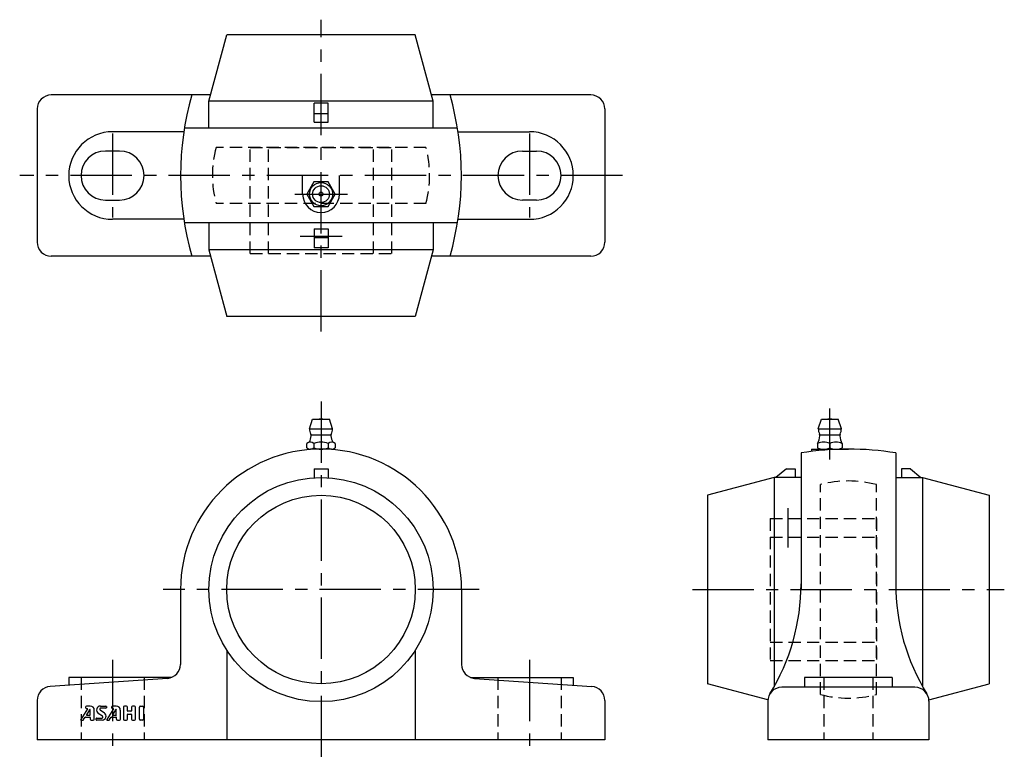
# Model space of a CAD drawing. Extents: x -86 to 195, y -5 to 206.
import ezdxf

# ---------------------------------------------------------------- set-up
doc = ezdxf.new("R2010")
doc.units = 0
doc.header["$LTSCALE"] = 14
doc.header["$MEASUREMENT"] = 0
doc.linetypes.add('CENTER', pattern=[2, 1.25, -0.25, 0.25, -0.25])
doc.linetypes.add('HIDDEN', pattern=[0.375, 0.25, -0.125])
doc.layers.get('0').update_dxf_attribs({"linetype": 'CONTINUOUS'})
for name, color, linetype in [('1', 3, 'CONTINUOUS'), ('CENTER', 1, 'CENTER'), ('HIDDEN', 3, 'HIDDEN')]:
    doc.layers.add(name, color=color, linetype=linetype)

msp = doc.modelspace()

# ---------------------------------------------------------------- linework, layer by layer
for p, q in [((-32, 182.3), (-26.91, 201.3)), ((26.91, 201.3), (-26.91, 201.3)), ((32, 182.3), (26.91, 201.3)), ((-31.52, 184.1), (-77, 184.1)), ((77, 184.1), (31.52, 184.1)), ((-81, 180.1), (-81, 142.1)), ((32, 182.3), (-32, 182.3)), ((-32, 174.6), (-32, 182.3)), ((-2, 176.3), (-2, 181.78)), ((2, 181.78), (-2, 181.78)), ((2, 176.3), (2, 181.78)), ((32, 174.6), (32, 182.3)), ((81, 180.1), (81, 142.1)), ((-2, 178.8), (2, 178.8)), ((38.96, 174.6), (-38.99, 174.6)), ((-2, 176.3), (2, 176.3)), ((-39.15, 173.6), (-59.5, 173.6)), ((39.15, 173.6), (59.5, 173.6)), ((-57.5, 168.1), (-61.5, 168.1)), ((57.5, 168.1), (61.5, 168.1)), ((-5.25, 155.8), (-5.25, 161.1)), ((5.25, 155.8), (5.25, 161.1)), ((-61.5, 154.1), (-57.5, 154.1)), ((61.5, 154.1), (57.5, 154.1)), ((-39.15, 148.6), (-59.5, 148.6)), ((38.96, 147.6), (-38.99, 147.6)), ((-32, 147.6), (-32, 139.9)), ((32, 147.6), (32, 139.9)), ((39.15, 148.6), (59.5, 148.6)), ((-2, 145.9), (-2, 140.42)), ((-2, 145.9), (2, 145.9)), ((-2, 143.4), (2, 143.4)), ((2, 145.9), (2, 140.42)), ((-31.52, 138.1), (-77, 138.1)), ((32, 139.9), (-32, 139.9)), ((-32, 139.9), (-26.91, 120.9)), ((2, 140.42), (-2, 140.42)), ((32, 139.9), (26.91, 120.9)), ((77, 138.1), (31.52, 138.1)), ((26.91, 120.9), (-26.91, 120.9)), ((-3.3, 88.8), (-2.4, 91.5)), ((-2.4, 91.5), (2.4, 91.5)), ((3.3, 88.8), (2.4, 91.5)), ((141.9, 88.8), (142.8, 91.5)), ((142.8, 91.5), (147.6, 91.5)), ((148.5, 88.8), (147.6, 91.5)), ((-3.3, 88.8), (3.3, 88.8)), ((141.9, 88.8), (148.5, 88.8)), ((-4.04, 83.37), (-4.04, 84.63)), ((-2.8, 87.05), (2.8, 87.05)), ((-2.02, 84.63), (-2.02, 83.37)), ((2.02, 84.63), (2.02, 83.37)), ((4.04, 84.63), (4.04, 83.37)), ((141.7, 84.63), (141.7, 83.37)), ((142.4, 87.05), (148, 87.05)), ((145.2, 84.63), (145.2, 83.37)), ((148.7, 84.63), (148.7, 83.37)), ((3.03, 83), (-3.03, 83)), ((137, 81.89), (137, 42.9)), ((139.95, 83), (150.5, 83)), ((139.95, 83), (139.95, 82.33)), ((143.45, 83), (146.95, 83)), ((164, 81.89), (164, 42.9)), ((-2, 77.4), (-2, 74.83)), ((-2, 77.4), (2, 77.4)), ((2, 77.4), (2, 74.83)), ((132.8, 77.4), (129.82, 74.9)), ((132.8, 77.4), (135.3, 77.4)), ((135.3, 77.4), (135.3, 74.9)), ((165.7, 77.4), (165.7, 74.9)), ((168.2, 77.4), (165.7, 77.4)), ((168.2, 77.4), (171.18, 74.9)), ((129.3, 74.9), (110.3, 69.81)), ((137, 74.9), (129.3, 74.9)), ((129.3, 74.9), (129.3, 15.15)), ((164, 74.9), (171.7, 74.9)), ((171.7, 74.9), (171.7, 15.15)), ((171.7, 74.9), (190.7, 69.81)), ((110.3, 69.81), (110.3, 15.99)), ((190.7, 69.81), (190.7, 15.99)), ((-40.1, 42.9), (-40.1, 21.54)), ((40.1, 42.9), (40.1, 21.54)), ((-26.87, 25.52), (-26.87, 0)), ((26.83, 25.46), (26.83, 0)), ((-43.83, 17.54), (-77.27, 15.26)), ((-42.67, 17.8), (-72, 17.8)), ((-72, 17.8), (-72, 15.62)), ((42.67, 17.8), (72, 17.8)), ((43.83, 17.54), (77.27, 15.26)), ((72, 17.8), (72, 15.62)), ((163, 17.8), (138, 17.8)), ((138, 17.8), (138, 15)), ((163, 17.8), (163, 15)), ((127.52, 11.38), (110.3, 15.99)), ((169.5, 15), (131.5, 15)), ((173.48, 11.38), (190.7, 15.99)), ((-81, 11.26), (-81, 0)), ((81, 11.26), (81, 0)), ((127.5, 11), (127.5, 0)), ((173.5, 11), (173.5, 0)), ((81, 0), (-81, 0)), ((173.5, 0), (127.5, 0))]:
    msp.add_line(p, q)
msp.add_lwpolyline([(-2.02, 159.3), (-4.04, 155.8), (-2.02, 152.3), (2.02, 152.3), (4.04, 155.8), (2.02, 159.3)], close=True)
for centre, radius in [((0, 155.8), 3.3), ((0, 155.8), 2.4), ((0, 155.8), 0.555), ((0, 42.9), 32), ((0, 42.9), 26.91)]:
    msp.add_circle(centre, radius)
for centre, radius, start, end in [((-77, 180.1), 4, 90, 180), ((42.9, 161.1), 83, 163.9123, 196.0877), ((-42.94, 161.1), 83, 343.9123, 16.0877), ((77, 180.1), 4, 0, 90), ((-59.5, 161.1), 12.5, 90, 270), ((59.5, 161.1), 12.5, 270, 90), ((-61.5, 161.1), 7, 90, 270), ((-57.5, 161.1), 7, 270, 90), ((57.5, 161.1), 7, 90, 270), ((61.5, 161.1), 7, 270, 90), ((0, 155.8), 5.25, 180, 0), ((-77, 142.1), 4, 180, 270), ((77, 142.1), 4, 270, 0), ((0, 90.01), 1.59, 69.555, 110.445), ((145.2, 90.01), 1.59, 69.555, 110.445), ((0, 88.8), 3.3, 180, 208.0616), ((-3.62, 86.87), 0.8, 353.8983, 28.0616), ((3.62, 86.87), 0.8, 151.9384, 186.1017), ((0, 88.8), 3.3, 331.9384, 0), ((145.2, 88.8), 3.3, 180, 208.0616), ((141.58, 86.87), 0.8, 353.8983, 28.0616), ((148.82, 86.87), 0.8, 151.9384, 186.1017), ((145.2, 88.8), 3.3, 331.9384, 0), ((-3.03, 83.44), 1.56, 49.7398, 130.2602), ((-8.79, 87.42), 6, 336.1715, 353.8983), ((0, 79.3), 5.7, 69.2291, 110.7709), ((3.03, 83.44), 1.56, 49.7398, 130.2602), ((8.79, 87.42), 6, 186.1017, 203.8285), ((143.45, 80.68), 4.32, 66.1022, 113.8978), ((136.41, 87.42), 6, 332.3723, 353.8983), ((146.95, 80.68), 4.32, 66.1022, 113.8978), ((153.99, 87.42), 6, 186.1017, 207.6277), ((0, 42.9), 40.1, 0, 180), ((-3.03, 84.56), 1.56, 229.7398, 310.2602), ((0, 88.7), 5.7, 249.2291, 290.7709), ((3.03, 84.56), 1.56, 229.7398, 310.2602), ((150.5, 0), 83, 80.6392, 99.3608), ((143.45, 87.32), 4.32, 246.1022, 293.8978), ((146.95, 87.32), 4.32, 246.1022, 293.8978), ((77, 44.55), 60, 328.382, 0), ((224, 44.55), 60, 180, 211.618), ((-44.1, 21.54), 4, 273.9163, 0), ((44.1, 21.54), 4, 180, 266.0837), ((-77, 11.26), 4, 93.9163, 180), ((77, 11.26), 4, 0, 86.0837), ((131.5, 11), 4, 90, 180), ((169.5, 11), 4, 0, 90)]:
    msp.add_arc(centre, radius, start, end)
at = {"layer": '1'}
for p, q in [((-66.63, 8.87), (-68.59, 5.79)), ((-67.21, 9.34), (-67.21, 9.24)), ((-66.06, 8.6), (-66.94, 7.13)), ((-65.84, 9.62), (-66.92, 9.62)), ((-66.92, 8.96), (-66.68, 8.96)), ((-65.84, 7.16), (-65.84, 8.54)), ((-64.7, 5.9), (-64.7, 8.48)), ((-63.06, 8.52), (-61.84, 7.71)), ((-62.93, 9.62), (-61.39, 9.62)), ((-61.39, 9.05), (-62.9, 9.05)), ((-61.27, 9.5), (-61.27, 9.16)), ((-59.21, 8.87), (-61.16, 5.79)), ((-59.78, 9.33), (-59.78, 9.24)), ((-58.63, 8.6), (-59.51, 7.13)), ((-58.42, 9.62), (-59.5, 9.62)), ((-59.5, 8.96), (-59.25, 8.96)), ((-58.42, 7.16), (-58.42, 8.54)), ((-57.27, 5.9), (-57.27, 8.48)), ((-56.42, 9.33), (-56.42, 5.9)), ((-55.56, 9.62), (-56.13, 9.62)), ((-55.27, 8.3), (-55.27, 9.33)), ((-54.13, 9.33), (-54.13, 8.3)), ((-53.27, 9.62), (-53.84, 9.62)), ((-52.99, 5.9), (-52.99, 9.33)), ((-51.84, 5.9), (-51.84, 9.33)), ((-51.56, 9.62), (-50.99, 9.62)), ((-50.7, 9.33), (-50.7, 5.9)), ((-67.76, 5.75), (-67.29, 6.45)), ((-67.24, 6.48), (-65.96, 6.48)), ((-66.89, 7.05), (-65.96, 7.05)), ((-65.84, 6.36), (-65.84, 5.9)), ((-64.13, 5.73), (-64.13, 6.08)), ((-64.02, 6.19), (-62.5, 6.19)), ((-62.34, 6.71), (-63.56, 7.53)), ((-60.33, 5.75), (-59.86, 6.45)), ((-59.81, 6.48), (-58.53, 6.48)), ((-59.46, 7.05), (-58.53, 7.05)), ((-58.42, 6.36), (-58.42, 5.9)), ((-55.27, 5.9), (-55.27, 7.22)), ((-54.24, 8.19), (-55.16, 8.19)), ((-55.16, 7.33), (-54.24, 7.33)), ((-54.13, 7.22), (-54.13, 5.9)), ((-68.49, 5.62), (-68, 5.62)), ((-65.56, 5.62), (-64.99, 5.62)), ((-62.48, 5.62), (-64.02, 5.62)), ((-61.06, 5.62), (-60.57, 5.62)), ((-58.13, 5.62), (-57.56, 5.62)), ((-56.13, 5.62), (-55.56, 5.62)), ((-53.84, 5.62), (-53.27, 5.62)), ((-50.99, 5.62), (-51.56, 5.62))]:
    msp.add_line(p, q, dxfattribs=at)
for centre, radius, start, end in [((-66.92, 9.33), 0.286, 90, 180), ((-66.92, 9.24), 0.286, 180, 270), ((-66.68, 8.9), 0.0571, 327.5288, 90), ((-65.96, 8.54), 0.114, 0, 149.0362), ((-65.84, 8.48), 1.14, 0, 90), ((-62.93, 8.48), 1.14, 90, 236.3099), ((-62.9, 8.76), 0.286, 90, 236.3099), ((-61.39, 9.5), 0.114, 0, 90), ((-61.39, 9.16), 0.114, 270, 0), ((-59.5, 9.33), 0.286, 90, 180), ((-59.5, 9.24), 0.286, 180, 270), ((-59.25, 8.9), 0.0571, 327.5288, 90), ((-58.53, 8.54), 0.114, 0, 149.0362), ((-58.42, 8.48), 1.14, 0, 90), ((-56.13, 9.33), 0.286, 90, 180), ((-55.56, 9.33), 0.286, 0, 90), ((-53.84, 9.33), 0.286, 90, 180), ((-53.27, 9.33), 0.286, 0, 90), ((-51.56, 9.33), 0.286, 90, 180), ((-50.99, 9.33), 0.286, 0, 90), ((-68.49, 5.73), 0.114, 147.5288, 270), ((-68, 5.9), 0.286, 270, 326.3099), ((-67.24, 6.42), 0.0571, 90, 146.3099), ((-66.89, 7.1), 0.0571, 149.0362, 270), ((-65.96, 7.16), 0.114, 270, 0), ((-65.96, 6.36), 0.114, 0, 90), ((-65.56, 5.9), 0.286, 180, 270), ((-64.99, 5.9), 0.286, 270, 0), ((-64.02, 6.08), 0.114, 90, 180), ((-64.02, 5.73), 0.114, 180, 270), ((-62.5, 6.48), 0.286, 270, 56.3099), ((-62.48, 6.76), 1.14, 270, 56.3099), ((-61.06, 5.73), 0.114, 147.5288, 270), ((-60.57, 5.9), 0.286, 270, 326.3099), ((-59.81, 6.42), 0.0571, 90, 146.3099), ((-59.46, 7.1), 0.0571, 149.0362, 270), ((-58.53, 7.16), 0.114, 270, 0), ((-58.53, 6.36), 0.114, 0, 90), ((-58.13, 5.9), 0.286, 180, 270), ((-57.56, 5.9), 0.286, 270, 0), ((-56.13, 5.9), 0.286, 180, 270), ((-55.56, 5.9), 0.286, 270, 0), ((-55.16, 8.3), 0.114, 180, 270), ((-55.16, 7.22), 0.114, 90, 180), ((-54.24, 8.3), 0.114, 270, 0), ((-54.24, 7.22), 0.114, 0, 90), ((-53.84, 5.9), 0.286, 180, 270), ((-53.27, 5.9), 0.286, 270, 0), ((-51.56, 5.9), 0.286, 180, 270), ((-50.99, 5.9), 0.286, 270, 0)]:
    msp.add_arc(centre, radius, start, end, dxfattribs=at)
at = {"layer": 'CENTER'}
for p, q in [((0, 116.6), (0, 205.6)), ((-59.5, 173.1), (-59.5, 149.1)), ((59.5, 173.1), (59.5, 149.1)), ((86, 161.1), (-86, 161.1)), ((-7.51, 155.8), (7.51, 155.8)), ((-6, 143.8), (6, 143.8)), ((0, 96.6), (0, -5)), ((145.2, 80), (145.2, 94.6)), ((133.2, 66.15), (133.2, 54.9)), ((45.1, 42.9), (-45.1, 42.9)), ((106, 42.9), (195, 42.9)), ((-59.5, 22.8), (-59.5, -5)), ((59.5, 22.8), (59.5, -5))]:
    msp.add_line(p, q, dxfattribs=at)
at = {"layer": 'HIDDEN'}
for p, q in [((29.95, 169.1), (-29.95, 169.1)), ((-20.25, 169.1), (20.25, 169.1)), ((-20.25, 138.8), (-20.25, 169.1)), ((-15, 138.8), (-15, 169.1)), ((15, 138.8), (15, 169.1)), ((20.25, 138.8), (20.25, 169.1)), ((29.95, 153.1), (-29.95, 153.1)), ((-20.25, 138.8), (20.25, 138.8)), ((142.5, 12.95), (142.5, 72.85)), ((158.5, 12.95), (158.5, 72.85)), ((128.2, 63.15), (158.5, 63.15)), ((128.2, 63.15), (128.2, 22.65)), ((158.5, 63.15), (158.5, 22.65)), ((128.2, 57.9), (158.5, 57.9)), ((128.2, 27.9), (158.5, 27.9)), ((128.2, 22.65), (158.5, 22.65)), ((-68.5, 17.8), (-68.5, 0)), ((-50.5, 17.8), (-50.5, 0)), ((50.5, 17.8), (50.5, 0)), ((68.5, 17.8), (68.5, 0)), ((143.5, 17.8), (143.5, 0)), ((157.5, 17.8), (157.5, 0))]:
    msp.add_line(p, q, dxfattribs=at)
for centre, start, end in [((0, 161.1), 165.0448, 194.9552), ((0, 161.1), 345.0448, 14.9552), ((150.5, 42.9), 75.0448, 104.9552), ((150.5, 42.9), 255.0448, 284.9552)]:
    msp.add_arc(centre, 31, start, end, dxfattribs=at)

doc.saveas('drawing.dxf')
